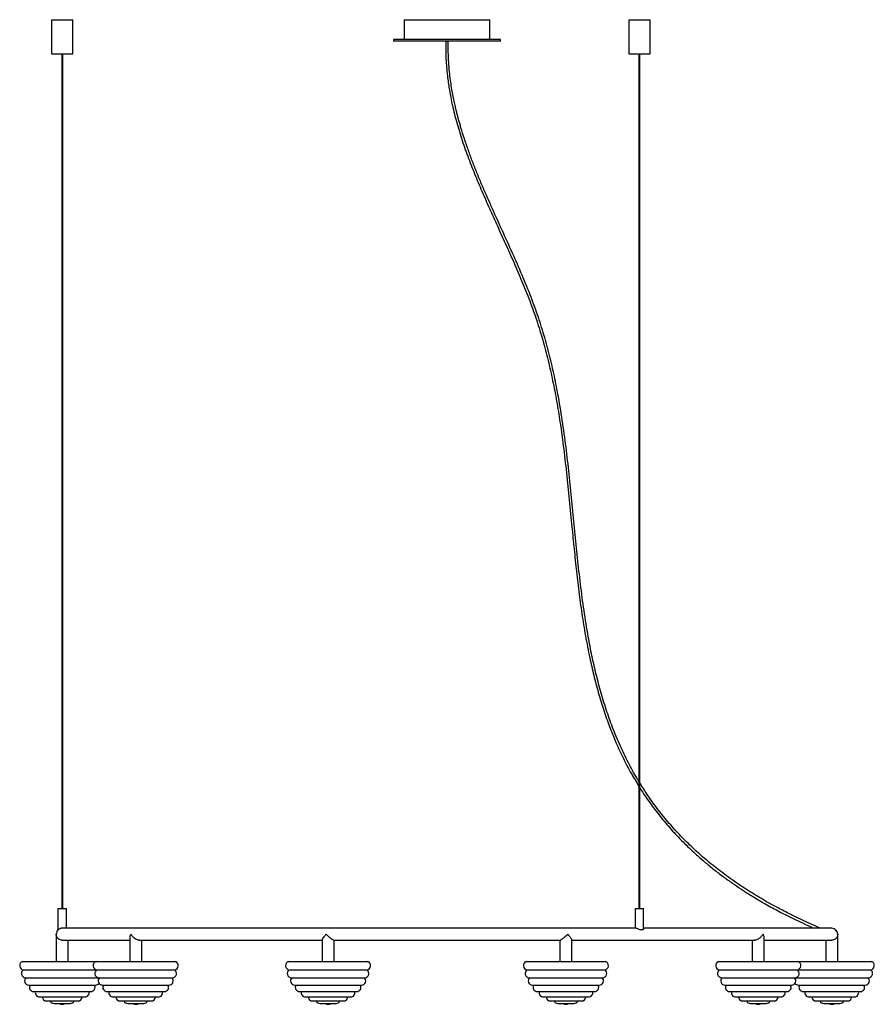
# Paper-space layout '_Izquierda' of a CAD drawing. Header units: millimetres. Extents: x 414 to 1414, y -8 to 1144.
import ezdxf

# ---------------------------------------------------------------- set-up
doc = ezdxf.new("R2010")
doc.units = ezdxf.units.MM

psp = doc.layouts.new('_Izquierda')

# ---------------------------------------------------------------- linework, layer by layer
at = {"color": 7, "linetype": 'Continuous', "lineweight": 25}
for p, q in [((451.5, 1144), (451.5, 1104)), ((451.5, 1144), (476.5, 1144)), ((476.5, 1104), (476.5, 1144)), ((864, 1144), (864, 1121)), ((864, 1144), (964, 1144)), ((964, 1121), (964, 1144)), ((1126.5, 1144), (1126.5, 1104)), ((1126.5, 1144), (1151.5, 1144)), ((1151.5, 1104), (1151.5, 1144)), ((851.5, 1121), (851.5, 1119)), ((976.5, 1121), (851.5, 1121)), ((976.5, 1119), (851.5, 1119)), ((914, 1119), (915.5, 1119)), ((976.5, 1119), (976.5, 1121)), ((451.5, 1104), (476.5, 1104)), ((463.5, 1104), (463.5, 104)), ((464.5, 104), (464.5, 1104)), ((1126.5, 1104), (1151.5, 1104)), ((1138.5, 1104), (1138.5, 104)), ((1139.5, 104), (1139.5, 1104)), ((459, 104), (459, 79)), ((459, 104), (469, 104)), ((469, 81), (469, 104)), ((1134, 104), (1134, 81)), ((1134, 104), (1144, 104)), ((1144, 80.5), (1144, 104)), ((1134.7, 81), (464, 81)), ((1364, 81), (1144, 81)), ((457, 74), (457, 42)), ((542.9, 70), (542.9, 42)), ((1285.1, 42), (1285.1, 69.9)), ((1371, 42), (1371, 74)), ((464.1, 67), (542.9, 67)), ((471, 42), (471, 67)), ((554.1, 67), (767.9, 67)), ((556.9, 42), (556.9, 67)), ((767.9, 67.4), (767.9, 42)), ((781.6, 67), (1046.4, 67)), ((781.9, 42), (781.9, 67)), ((1046.1, 67), (1046.1, 42)), ((1060.1, 42), (1060.1, 67.4)), ((1060.1, 67), (1273.9, 67)), ((1271.1, 67), (1271.1, 42)), ((1285.1, 67), (1363.9, 67)), ((1357, 67), (1357, 42)), ((417.6, 42), (596.4, 42)), ((728.5, 42), (821.4, 42)), ((1006.6, 42), (1099.5, 42)), ((1231.6, 42), (1410.4, 42)), ((418.6, 32.4), (595.4, 32.4)), ((421.2, 23.1), (506.8, 23.1)), ((507, 22.5), (506.4, 23.1)), ((506.8, 23.1), (507, 23.1)), ((507, 23.1), (507.1, 23.1)), ((507.5, 23.1), (507, 22.5)), ((507.1, 23.1), (592.7, 23.1)), ((729.5, 32.4), (820.4, 32.4)), ((732.1, 23.1), (817.7, 23.1)), ((1007.6, 32.4), (1098.5, 32.4)), ((1010.3, 23.1), (1095.9, 23.1)), ((1232.6, 32.4), (1409.4, 32.4)), ((1235.3, 23.1), (1320.9, 23.1)), ((1321, 23.1), (1321.2, 23.1)), ((1321.6, 23.1), (1321, 22.5)), ((1321.2, 23.1), (1406.8, 23.1)), ((425, 14.5), (503, 14.5)), ((511, 14.5), (588.9, 14.5)), ((736, 14.5), (813.9, 14.5)), ((1014.1, 14.5), (1092, 14.5)), ((1239.1, 14.5), (1317, 14.5)), ((1325, 14.5), (1403, 14.5)), ((430.6, 6.9), (497.4, 6.9)), ((437.5, 0.6), (490.5, 0.6)), ((516.5, 6.9), (583.4, 6.9)), ((523.5, 0.6), (576.4, 0.6)), ((741.5, 6.9), (808.4, 6.9)), ((748.5, 0.6), (801.4, 0.6)), ((1019.6, 6.9), (1086.5, 6.9)), ((1026.6, 0.6), (1079.5, 0.6)), ((1244.6, 6.9), (1311.5, 6.9)), ((1251.6, 0.6), (1304.5, 0.6)), ((1330.6, 6.9), (1397.4, 6.9)), ((1337.5, 0.6), (1390.5, 0.6)), ((445.7, -4.1), (482.3, -4.1)), ((454.6, -7), (473.4, -7)), ((531.6, -4.1), (568.2, -4.1)), ((540.6, -7), (559.3, -7)), ((756.6, -4.1), (793.2, -4.1)), ((765.6, -7), (784.3, -7)), ((1034.8, -4.1), (1071.4, -4.1)), ((1043.7, -7), (1062.4, -7)), ((1259.8, -4.1), (1296.4, -4.1)), ((1268.7, -7), (1287.4, -7)), ((1345.7, -4.1), (1382.3, -4.1)), ((1354.6, -7), (1373.4, -7))]:
    psp.add_line(p, q, dxfattribs=at)
for centre, radius, start, end in [((1364, 74), 7, 360, 90), ((464, 74), 7, 135.049, 180.0726), ((419.2, 37.3), 5, 109.8211, 262.1789), ((505.2, 37.3), 5, 109.8211, 262.1789), ((594.7, 37.3), 5, 277.8211, 70.1789), ((730.2, 37.3), 5, 109.8211, 262.1789), ((730.2, 37.3), 5, 109.8211, 262.1789), ((819.7, 37.3), 5, 277.8211, 70.1789), ((1008.3, 37.3), 5, 109.8211, 262.1789), ((1008.3, 37.3), 5, 109.8211, 262.1789), ((1097.8, 37.3), 5, 277.8211, 70.1789), ((1233.3, 37.3), 5, 109.8211, 262.1789), ((1233.3, 37.3), 5, 109.8211, 262.1789), ((1322.8, 37.3), 5, 277.8211, 70.1789), ((1408.8, 37.3), 5, 277.8211, 70.1789), ((421.2, 28.1), 5, 121.8211, 270), ((425, 19.5), 5, 133.8211, 270), ((507.1, 28.1), 5, 121.8211, 270), ((511, 19.5), 5, 133.8211, 270), ((588.9, 19.5), 5, 270, 46.1789), ((592.7, 28.1), 5, 270, 58.1789), ((732.1, 28.1), 5, 121.8211, 270), ((732.1, 28.1), 5, 121.8211, 270), ((736, 19.5), 5, 133.8211, 270), ((736, 19.5), 5, 133.8211, 270), ((813.9, 19.5), 5, 270, 46.1789), ((817.7, 28.1), 5, 270, 58.1789), ((1010.3, 28.1), 5, 121.8211, 270), ((1010.3, 28.1), 5, 121.8211, 270), ((1014.1, 19.5), 5, 133.8211, 270), ((1014.1, 19.5), 5, 133.8211, 270), ((1092, 19.5), 5, 270, 46.1789), ((1095.9, 28.1), 5, 270, 58.1789), ((1235.3, 28.1), 5, 121.8211, 270), ((1235.3, 28.1), 5, 121.8211, 270), ((1239.1, 19.5), 5, 133.8211, 270), ((1239.1, 19.5), 5, 133.8211, 270), ((1317, 19.5), 5, 270, 46.1789), ((1320.9, 28.1), 5, 270, 58.1789), ((1403, 19.5), 5, 270, 46.1789), ((1406.8, 28.1), 5, 270, 58.1789), ((430.6, 11.9), 5, 148.5217, 270), ((497.4, 11.9), 5, 270, 31.4783), ((503, 19.5), 5, 270, 323.1363), ((511, 19.5), 5, 216.8749, 270), ((516.5, 11.9), 5, 148.5217, 270), ((516.5, 11.9), 5, 148.5217, 270), ((583.4, 11.9), 5, 270, 31.4783), ((741.5, 11.9), 5, 148.5217, 270), ((741.5, 11.9), 5, 148.5217, 270), ((808.4, 11.9), 5, 270, 31.4783), ((1019.6, 11.9), 5, 148.5217, 270), ((1019.6, 11.9), 5, 148.5217, 270), ((1086.5, 11.9), 5, 270, 31.4783), ((1244.6, 11.9), 5, 148.5217, 270), ((1244.6, 11.9), 5, 148.5217, 270), ((1311.5, 11.9), 5, 270, 31.4783), ((1325, 19.5), 5, 216.8637, 270), ((1330.6, 11.9), 5, 148.5217, 270), ((1397.4, 11.9), 5, 270, 31.4783), ((437.5, 5.6), 5, 164.9906, 270), ((445.7, 0.9), 5, 183.3964, 270), ((482.3, 0.9), 5, 270, 356.6036), ((490.5, 5.6), 5, 270, 15.0094), ((523.5, 5.6), 5, 164.9906, 270), ((523.5, 5.6), 5, 164.9906, 270), ((531.6, 0.9), 5, 183.3964, 270), ((531.6, 0.9), 5, 183.3964, 270), ((568.2, 0.9), 5, 270, 356.6036), ((576.4, 5.6), 5, 270, 15.0094), ((748.5, 5.6), 5, 164.9906, 270), ((748.5, 5.6), 5, 164.9906, 270), ((756.6, 0.9), 5, 183.3964, 270), ((756.6, 0.9), 5, 183.3964, 270), ((793.2, 0.9), 5, 270, 356.6036), ((801.4, 5.6), 5, 270, 15.0094), ((1026.6, 5.6), 5, 164.9906, 270), ((1026.6, 5.6), 5, 164.9906, 270), ((1034.8, 0.9), 5, 183.3964, 270), ((1034.8, 0.9), 5, 183.3964, 270), ((1071.4, 0.9), 5, 270, 356.6036), ((1079.5, 5.6), 5, 270, 15.0094), ((1251.6, 5.6), 5, 164.9906, 270), ((1251.6, 5.6), 5, 164.9906, 270), ((1259.8, 0.9), 5, 183.3964, 270), ((1259.8, 0.9), 5, 183.3964, 270), ((1296.4, 0.9), 5, 270, 356.6036), ((1304.5, 5.6), 5, 270, 15.0094), ((1337.5, 5.6), 5, 164.9906, 270), ((1345.7, 0.9), 5, 183.3964, 270), ((1382.3, 0.9), 5, 270, 356.6036), ((1390.5, 5.6), 5, 270, 15.0094), ((454.6, -2), 5, 204.745, 270), ((464, -3), 5, 233.4491, 306.5509), ((473.4, -2), 5, 270, 335.255), ((540.6, -2), 5, 204.745, 270), ((540.6, -2), 5, 204.745, 270), ((549.9, -3), 5, 233.4491, 270.0083), ((549.9, -3), 5, 233.4491, 306.5509), ((559.3, -2), 5, 270, 335.255), ((765.6, -2), 5, 204.745, 270), ((765.6, -2), 5, 204.745, 270), ((774.9, -3), 5, 233.4491, 270.011), ((774.9, -3), 5, 233.4491, 306.5509), ((784.3, -2), 5, 270, 335.255), ((1043.7, -2), 5, 204.745, 270), ((1043.7, -2), 5, 204.745, 270), ((1053.1, -3), 5, 233.4491, 270.0109), ((1053.1, -3), 5, 233.4491, 306.5509), ((1062.4, -2), 5, 270, 335.255), ((1268.7, -2), 5, 204.745, 270), ((1268.7, -2), 5, 204.745, 270), ((1278.1, -3), 5, 233.4491, 270.0035), ((1278.1, -3), 5, 233.4491, 306.5509), ((1287.4, -2), 5, 270, 335.255), ((1354.6, -2), 5, 204.745, 270), ((1364, -3), 5, 233.4491, 306.5509), ((1373.4, -2), 5, 270, 335.255)]:
    psp.add_arc(centre, radius, start, end, dxfattribs=at)
for points, knots in [([(912.5, 1119), (912.5, 1114.9), (912.4, 1107.1), (912.8, 1095.9), (913.6, 1085.8), (914.6, 1076.8), (915.7, 1068.8), (916.8, 1061.9), (918.1, 1054.3), (919.8, 1045.9), (922.1, 1036.2), (925.6, 1022.6), (930.8, 1005.2), (938.1, 984.3), (946.2, 963.6), (954.8, 943.2), (963.7, 922.9), (972.9, 902.7), (982.4, 881.8), (992.1, 860.2), (1001.8, 837.8), (1010.9, 815.1), (1019.1, 792.2), (1026.2, 768.9), (1032.4, 745.4), (1037.7, 721.6), (1042.3, 697.6), (1046.2, 673.5), (1049.9, 646.9), (1053.3, 617.7), (1056.6, 585.9), (1059.5, 555.9), (1062.3, 527.8), (1065, 501.5), (1068.1, 475.3), (1071.6, 449.1), (1075.8, 423.1), (1080.5, 399), (1085.5, 377), (1090.8, 356.9), (1096.8, 337.1), (1103.7, 317.6), (1111.4, 298.4), (1120, 279.8), (1129, 262.7), (1135.5, 252), (1138.5, 247.1)], [0, 0, 0, 0, 0.0135439, 0.0258562, 0.0369868, 0.0469704, 0.0558305, 0.0635825, 0.0702361, 0.0810327, 0.0919882, 0.1031467, 0.1274672, 0.1518473, 0.1762508, 0.2006667, 0.2250967, 0.2495304, 0.2739661, 0.3008435, 0.327707, 0.3545536, 0.3813678, 0.4081684, 0.4349762, 0.4617949, 0.4886255, 0.5154637, 0.5423097, 0.5774726, 0.6126415, 0.6478129, 0.6768798, 0.7059459, 0.7350064, 0.7640604, 0.7931063, 0.8221398, 0.8449436, 0.8677394, 0.8905214, 0.9132975, 0.9360537, 0.958805, 0.98095, 1, 1, 1, 1]), ([(1138.5, 252.8), (1138.1, 253.4), (1134.1, 259.7), (1127, 272.9), (1117.3, 292.3), (1108.6, 313.1), (1100.9, 334.3), (1094.2, 355.9), (1088.4, 377.7), (1083.4, 399.8), (1078.6, 424.7), (1074.1, 452.7), (1070.1, 483.5), (1066.6, 514.4), (1063.5, 545.6), (1060.5, 576.9), (1057.3, 608.5), (1053.8, 639.9), (1049.6, 671.3), (1044.9, 700.4), (1039.7, 727), (1034.1, 751.2), (1027.6, 775.2), (1020, 798.9), (1011, 823.3), (1000.6, 848.4), (989.2, 874.3), (977.4, 900), (965.7, 925.8), (956.2, 947.4), (949, 964.8), (943.8, 978), (938.9, 991.2), (934.4, 1004.4), (931.1, 1014.9), (928.9, 1022.5), (927.5, 1027.4), (926.2, 1032.2), (925, 1037.1), (923.7, 1042.7), (922.2, 1049.2), (920.8, 1056.5), (919.3, 1064.7), (918, 1073.6), (916.8, 1083.5), (915.9, 1094.4), (915.4, 1106.3), (915.5, 1114.6), (915.5, 1119)], [0, 0, 0, 0, 0.002462, 0.02475, 0.049737, 0.074734, 0.099743, 0.124772, 0.149811, 0.174863, 0.199926, 0.234399, 0.268885, 0.303379, 0.337878, 0.373004, 0.408129, 0.443248, 0.47836, 0.51346, 0.541027, 0.568586, 0.596138, 0.623696, 0.651274, 0.682633, 0.71401, 0.745399, 0.776785, 0.80816, 0.823843, 0.839516, 0.855182, 0.870839, 0.885945, 0.891708, 0.897313, 0.902761, 0.908101, 0.914281, 0.92167, 0.930272, 0.939228, 0.949218, 0.960258, 0.972375, 0.985604, 1, 1, 1, 1]), ([(1351, 81), (1347.8, 82.4), (1341.3, 85.2), (1331.7, 89.6), (1322.5, 93.9), (1314.1, 98), (1306.6, 101.9), (1299.8, 105.5), (1293.6, 108.8), (1288.1, 111.9), (1283, 114.9), (1278.3, 117.7), (1273.6, 120.5), (1268.9, 123.4), (1260, 129), (1247.2, 137.7), (1230.7, 149.9), (1214.8, 162.8), (1199.8, 176.4), (1185.6, 190.6), (1172.2, 205.5), (1159.6, 221.2), (1148.7, 236.4), (1142.3, 246.7), (1139.5, 251.2)], [0, 0, 0, 0, 0.037668, 0.07776, 0.114571, 0.14825, 0.178932, 0.206737, 0.23177, 0.255124, 0.275657, 0.295273, 0.315091, 0.335104, 0.355306, 0.428899, 0.503575, 0.578255, 0.650983, 0.723722, 0.796456, 0.869222, 0.941982, 1, 1, 1, 1]), ([(1139.5, 245.4), (1139.6, 245.2), (1143.2, 239.2), (1151.1, 227.9), (1163.1, 211.8), (1176.1, 196.5), (1189.9, 181.9), (1203, 169.4), (1215.1, 158.8), (1225.9, 149.9), (1236.7, 141.6), (1247.3, 134), (1255.6, 128.4), (1261.9, 124.3), (1266.6, 121.3), (1272, 118), (1278.2, 114.2), (1285.2, 110.1), (1292.7, 105.9), (1300.7, 101.6), (1309, 97.2), (1318.2, 92.7), (1328.2, 87.9), (1336.7, 84), (1341.9, 81.7), (1343.5, 81)], [0, 0, 0, 0, 0.003195, 0.078771, 0.154295, 0.229834, 0.305325, 0.380839, 0.433687, 0.486537, 0.538518, 0.587572, 0.633436, 0.651708, 0.672207, 0.695981, 0.723134, 0.753788, 0.788084, 0.820504, 0.855836, 0.894212, 0.935777, 0.980695, 1, 1, 1, 1]), ([(464, 81), (463.7, 81), (462.8, 81), (461.6, 80.6), (460.7, 80.2), (460.3, 80), (460.2, 79.9)], [0, 0, 0, 0, 0.256877, 0.567191, 0.912145, 1, 1, 1, 1]), ([(1135.8, 80.8), (1135.4, 80.9), (1135, 81), (1134.7, 81), (1134.7, 81)], [0, 0, 0, 0, 0.793909, 1, 1, 1, 1]), ([(1144, 80.5), (1144, 80.5), (1144.1, 80.4), (1143.8, 79.9), (1143.1, 79.3), (1142, 78.9), (1140.9, 78.9), (1139.5, 79.3), (1138, 79.9), (1136.6, 80.5), (1136, 80.7), (1135.8, 80.8)], [0, 0, 0, 0, 0.010492, 0.143782, 0.301055, 0.412527, 0.524674, 0.625308, 0.779129, 0.935642, 1, 1, 1, 1]), ([(464.2, 67.1), (464, 67.1), (463.2, 67), (461.8, 67.3), (460.1, 68.1), (458.7, 69.3), (457.8, 70.7), (457.2, 72.2), (457, 73.3), (457, 74), (457, 74)], [0, 0, 0, 0, 0.0522841, 0.1766931, 0.3073469, 0.5093715, 0.6470033, 0.7885291, 0.9987524, 1, 1, 1, 1]), ([(460.2, 79.9), (459.9, 79.7), (459.4, 79.3), (459, 78.9), (459, 78.9), (459, 79)], [0, 0, 0, 0, 0.465528, 0.829626, 1, 1, 1, 1]), ([(544.3, 74), (544.3, 74), (544, 73.5), (543.5, 72.4), (543, 71), (543, 70.3), (543.1, 70)], [0, 0, 0, 0, 0.002832, 0.378099, 0.764343, 1, 1, 1, 1]), ([(554.2, 67.1), (554, 67.1), (553.4, 67), (552.1, 67.3), (550.2, 68.1), (548.4, 69.3), (546.9, 70.7), (545.5, 72.2), (544.7, 73.3), (544.3, 74), (544.3, 74)], [0, 0, 0, 0, 0.054646, 0.178745, 0.3090731, 0.5105943, 0.6478831, 0.7890562, 0.9987555, 1, 1, 1, 1]), ([(772.8, 74), (772.8, 74), (772.3, 73.5), (771.3, 72.4), (769.8, 70.6), (768.6, 69), (768, 67.8), (768, 67.5), (768, 67.4)], [0, 0, 0, 0, 0.001523, 0.203334, 0.411049, 0.700332, 0.9142, 1, 1, 1, 1]), ([(781.6, 67.1), (781.5, 67.1), (781.4, 67), (780.6, 67.3), (779.4, 68.1), (777.8, 69.3), (776.2, 70.7), (774.6, 72.2), (773.4, 73.3), (772.8, 74), (772.8, 74)], [0, 0, 0, 0, 0.050155, 0.174843, 0.305791, 0.508269, 0.64621, 0.788054, 0.99875, 1, 1, 1, 1]), ([(1055.2, 74), (1055.2, 74), (1054.7, 73.5), (1053.6, 72.4), (1051.8, 70.6), (1049.8, 69), (1048, 67.7), (1046.9, 67.1), (1046.5, 67.1), (1046.4, 67.1)], [0, 0, 0, 0, 0.001245, 0.166273, 0.336127, 0.572682, 0.747568, 0.886722, 1, 1, 1, 1]), ([(1060.1, 67.4), (1060, 67.6), (1059.9, 68.1), (1059.2, 69.3), (1058.1, 70.7), (1056.9, 72.2), (1055.9, 73.3), (1055.2, 74), (1055.2, 74)], [0, 0, 0, 0, 0.156154, 0.402277, 0.569951, 0.742369, 0.99848, 1, 1, 1, 1]), ([(1283.7, 74), (1283.7, 74), (1283.4, 73.5), (1282.7, 72.4), (1281.1, 70.6), (1279.1, 69), (1276.9, 67.7), (1275.1, 67.1), (1274.2, 67.1), (1273.8, 67.1)], [0, 0, 0, 0, 0.0012503, 0.1669493, 0.3374951, 0.5750132, 0.7506113, 0.8903313, 1, 1, 1, 1]), ([(1285, 69.9), (1285, 70.2), (1285, 70.9), (1284.6, 72.2), (1284.1, 73.3), (1283.7, 74), (1283.7, 74)], [0, 0, 0, 0, 0.20322, 0.52267, 0.997184, 1, 1, 1, 1]), ([(1371, 74), (1371, 74), (1371, 73.5), (1370.9, 72.4), (1370.2, 70.6), (1369, 69), (1367.2, 67.7), (1365.5, 67.1), (1364.4, 67.1), (1363.9, 67.1)], [0, 0, 0, 0, 0.001261, 0.168338, 0.340302, 0.579796, 0.756855, 0.897737, 1, 1, 1, 1])]:
    psp.add_open_spline(points, degree=3, knots=knots, dxfattribs=at)

doc.saveas('drawing.dxf')
